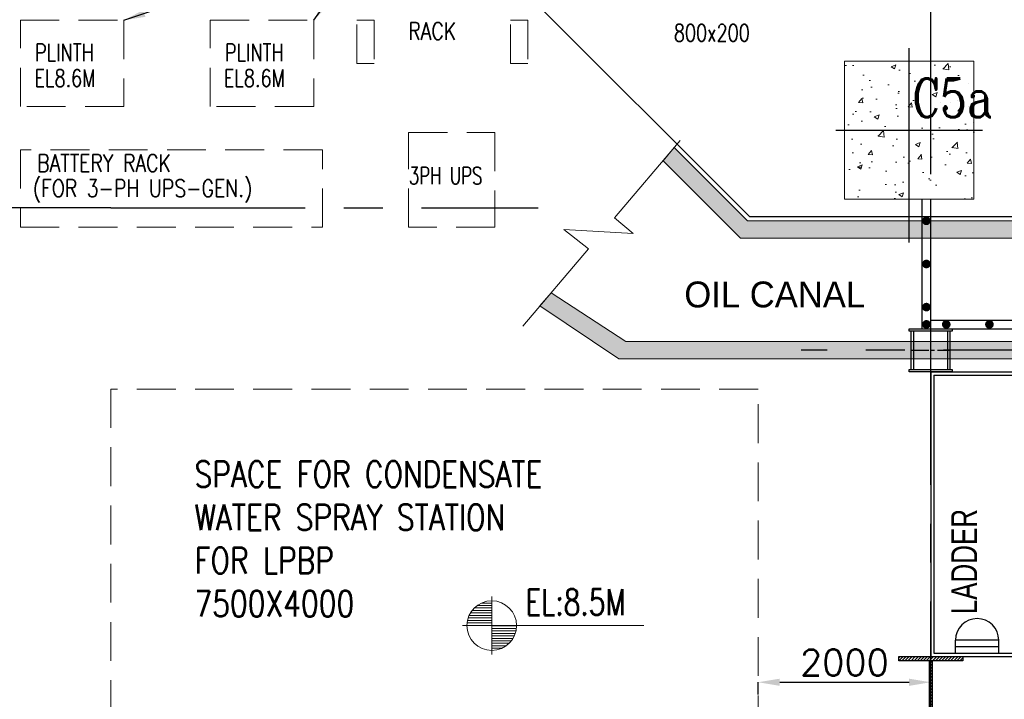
# Model space of a CAD drawing. Header units: inches. Extents: x 0 to 1544102, y -90707 to 23144100.
# Tile 23 of 181: x 95279 to 106689, y 111489 to 119366. Entities that reach past the tile are written whole.
import ezdxf

# ---------------------------------------------------------------- set-up
doc = ezdxf.new("R2010")
doc.units = ezdxf.units.IN
doc.header["$LTSCALE"] = 1800
doc.header["$MEASUREMENT"] = 0
for name, pattern in [('CENTER', [2, 1.25, -0.25, 0.25, -0.25]), ('CENTER2', [1.125, 0.75, -0.125, 0.125, -0.125]), ('HIDDEN', [0.375, 0.25, -0.125])]:
    doc.linetypes.add(name, pattern=pattern)
doc.layers.get('0').update_dxf_attribs({"color": 253})
for name, color, linetype in [('AUX COL', 1, 'Continuous'), ('CEN', 2, 'CENTER'), ('COL', 1, 'Continuous'), ('GRID', 251, 'CENTER'), ('STEEL', 231, 'Continuous')]:
    doc.layers.add(name, color=color, linetype=linetype)
for name, color, linetype, lineweight in [('CONCRETE', 145, 'Continuous', 15), ('DIM', 4, 'Continuous', 18), ('EQPT', 8, 'HIDDEN', 9), ('EQUIP', 8, 'Continuous', 9), ('TEXT', 3, 'Continuous', 18)]:
    doc.layers.add(name, color=color, linetype=linetype, lineweight=lineweight)
doc.styles.add('HTX11', font='O8111901')
doc.styles.add('ROMANC', font='ROMANC.SHX')
doc.styles.add('ROMANS', font='romans.shx')
doc.styles.get("Standard").update_dxf_attribs({"font": 'arial.ttf'})
doc.dimstyles.new('STANDARD1', dxfattribs={"dimtxt": 300, "dimasz": 250, "dimexe": 0, "dimexo": 0, "dimgap": 80, "dimtad": 1, "dimdec": 0, "dimzin": 0, "dimdsep": 46, "dimtxsty": 'ROMANS', "dimcen": 0, "dimclrd": 4, "dimclre": 4, "dimclrt": 4, "dimadec": 0, "dimazin": 0, "dimtfac": 0.09, "dimtdec": 0, "dimtix": 1, "dimtofl": 0, "dimtmove": 0, "dimatfit": 3, "dimfxl": 1, "dimtolj": 1, "dimtzin": 0, "dimarcsym": 0})

# ---------------------------------------------------------------- blocks, each defined once
blk = doc.blocks.new('A-ROW COLUMN')
at = {"layer": 'COL'}
h = blk.add_hatch(dxfattribs=at)
h.set_pattern_fill('ANSI31', color=256, scale=200, style=0)
h.set_pattern_definition([(45, (165226.353, 18853.894), (-17.67767, 17.67767), [])])
h.paths.add_polyline_path([(180799, 40890), (181539, 40890), (181539, 40840), (180799, 40840)])
h.paths.add_polyline_path([(181153, 42590), (181185, 42590), (181185, 40890), (181153, 40890)])
h.paths.add_polyline_path([(180799, 42640), (181539, 42640), (181539, 42590), (180799, 42590)])
blk.add_line((181169, 40840), (181169, 42640))
at = {"layer": 'CEN'}
for p, q in [((181169, 40840), (181169, 42640)), ((180977, 41740), (181360, 41740))]:
    blk.add_line(p, q, dxfattribs=at)
at = {"layer": 'COL'}
for points in [[(180799, 42640), (181539, 42640), (181539, 42590), (180799, 42590)], [(181153, 42590), (181185, 42590), (181185, 40890), (181153, 40890)], [(180799, 40890), (181539, 40890), (181539, 40840), (180799, 40840)]]:
    blk.add_lwpolyline(points, close=True, dxfattribs=at)
blk = doc.blocks.new('TG DECK COLUMNS & OUTLINE')
at = {"layer": 'CONCRETE'}
h = blk.add_hatch(dxfattribs=at)
h.set_pattern_fill('AR-CONC', color=256, scale=80, style=0)
h.set_pattern_definition([(50, (250558.08, 57714.8), (573.808, -50.202), [60, -660]), (355, (250558.1, 57714.8), (-111, 601.754), [48, -528]), (100.4514, (250605.9, 57710.6), (462.808, 551.55), [50.992, -560.914]), (46.184, (250558.1, 57874.8), (853.79, -132.415), [90, -990]), (96.636, (250629.2, 57863.8), (747.73, 779.294), [76.49, -841.37]), (351.184, (250558.1, 57874.8), (747.73, 779.295), [72, -792]), (21, (250638.08, 57834.8), (477.526, -322.095), [60, -660]), (326, (250638.1, 57834.8), (194.652, 580.12), [48, -528]), (71.4514, (250677.87, 57807.97), (672.178, 258.024), [50.992, -560.914]), (37.5, (250558.08, 57714.8), (9.728, 266.315), [0, -521.6, 0, -536, 0, -530]), (7.5, (250558.08, 57714.8), (210.456, 315.529), [0, -305.6, 0, -509.6, 0, -202]), (327.5, (250379.68, 57714.8), (427.058, -18.044), [0, -200, 0, -624, 0, -828]), (317.5, (250299.68, 57714.8), (466.549, 80.084), [0, -260, 0, -414.4, 0, -588])])
h.paths.add_polyline_path([(244683, 61865), (246183, 61865), (246183, 63465), (244683, 63465)])
blk.add_lwpolyline([(240983, 64265), (243583, 61665), (267138, 61665), (267138, 77665), (243583, 77665), (240983, 75065), (226783, 75065), (226783, 64265)], close=True)
blk.add_lwpolyline([(240983, 64265), (243583, 61665), (267138, 61665), (267138, 77665), (243583, 77665), (240983, 75065), (226783, 75065), (226783, 64265)], close=True)
at = {"layer": 'CEN'}
for p, q in [((245433, 61365), (245433, 66015)), ((244583, 62665), (246283, 62665)), ((244753, 62665), (246113, 62665))]:
    blk.add_line(p, q, dxfattribs=at)
at = {"layer": 'CONCRETE'}
blk.add_lwpolyline([(244683, 61865), (246183, 61865), (246183, 63465), (244683, 63465)], close=True, dxfattribs=at)
at = {"layer": 'TEXT', "style": 'ROMANC', "width": 0.8}
blk.add_text('C5a', height=450, dxfattribs=at).set_placement((245468, 62815))
blk = doc.blocks.new('*X7')
at = {"color": 0}
for p, q in [((36226, 29425), (36329.8, 29425)), ((36114.7, 29325), (36329.8, 29325)), ((36131.6, 29350), (36329.8, 29350)), ((36153.7, 29375), (36329.8, 29375)), ((36183.1, 29400), (36329.8, 29400)), ((36081.3, 29225), (36329.8, 29225)), ((36085.3, 29250), (36329.8, 29250)), ((36092.1, 29275), (36329.8, 29275)), ((36101.7, 29300), (36329.8, 29300)), ((36079.8, 29200), (36329.8, 29200))]:
    blk.add_line(p, q, dxfattribs=at)
blk = doc.blocks.new('LL')
for p, q in [((-711, 0), (-711, 423)), ((-1136, 0), (-711, 0)), ((1493, 0), (-711, 0)), ((-711, 0), (-711, -418))]:
    blk.add_line(p, q)
for start, end in [(90, 180), (0, 90), (180, 270), (270, 0)]:
    blk.add_arc((-711, 0), 360, start, end)
at = {"xscale": 1.439999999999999, "yscale": 1.439999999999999, "zscale": 1.439999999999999}
blk.add_blockref('*X7', (-53026, -42044), dxfattribs=at)
at = {"xscale": 1.439999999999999, "yscale": 1.439999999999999, "zscale": 1.439999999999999, "rotation": 180}
blk.add_blockref('*X7', (51604, 42044), dxfattribs=at)
at = {"flags": 4}
blk.add_attdef('LEVEL', (-222, 154), '', height=432, dxfattribs=at)
blk = doc.blocks.new('*D207')
at = {"layer": 'Defpoints', "color": 0, "transparency": 16777216}
for p in [(105836, 111687), (103836, 111543), (105836, 111543)]:
    blk.add_point(p, dxfattribs=at)
at = {"layer": 'DIM', "color": 4, "lineweight": -2, "transparency": 16777216}
for p, q in [((103836, 111543), (103836, 111687)), ((104086, 111687), (105586, 111687)), ((105836, 111543), (105836, 111687))]:
    blk.add_line(p, q, dxfattribs=at)
at = {"layer": 'DIM', "color": 4, "transparency": 16777216}
for points in [[(104086, 111728), (104086, 111645), (103836, 111687)], [(105586, 111728), (105586, 111645), (105836, 111687)]]:
    blk.add_solid(points, dxfattribs=at)
at = {"layer": 'DIM', "color": 4, "transparency": 16777216, "insert": (104836, 111917), "char_height": 300, "attachment_point": 5, "style": 'ROMANS'}
blk.add_mtext('\\A1;2000', dxfattribs=at)
blk = doc.blocks.new('AUX COLUMNS')
at = {"color": 2, "linetype": 'CENTER2', "ltscale": 0.15}
for p, q in [((-162038, 50115), (-162038, 50615)), ((-162263, 50365), (-161813, 50365))]:
    blk.add_line(p, q, dxfattribs=at)
at = {"layer": 'AUX COL'}
for p, q in [((-162263, 50143), (-162263, 50587)), ((-162235, 50143), (-162235, 50587)), ((-161841, 50143), (-161841, 50587)), ((-161813, 50143), (-161813, 50587))]:
    blk.add_line(p, q, dxfattribs=at)
for points in [[(-162288, 50615), (-161788, 50615), (-161788, 50587), (-162288, 50587)], [(-162288, 50143), (-161788, 50143), (-161788, 50115), (-162288, 50115)]]:
    blk.add_lwpolyline(points, close=True, dxfattribs=at)
at = {"layer": 'GRID'}
for p, q in [((-171538, 52015), (-243038, 52015)), ((-138038, 50365), (-163538, 50365))]:
    blk.add_line(p, q, dxfattribs=at)
blk = doc.blocks.new('GENERATOR AUX. EQUIPMENTS')
at = {"layer": 'EQPT'}
for points in [[(-15800, -5725), (-14600, -5725), (-14600, -6725), (-15800, -6725)], [(-13600, -5725), (-12400, -5725), (-12400, -6725), (-13600, -6725)], [(-11900, -5725), (-11700, -5725), (-11700, -6225), (-11900, -6225)], [(-10120, -5725), (-9920, -5725), (-9920, -6225), (-10120, -6225)], [(-11300, -7025), (-10300, -7025), (-10300, -8125), (-11300, -8125)], [(-15800, -8125), (-12300, -8125), (-12300, -7225), (-15800, -7225)]]:
    blk.add_lwpolyline(points, close=True, dxfattribs=at)
at = {"layer": 'EQPT', "style": 'ROMANS'}
for s, width, p in [('RACK', 0.8, (-11304, -5950)), ('800x200', 0.75, (-8227, -5971)), ('PLINTH', 0.75, (-15629, -6199)), ('PLINTH', 0.75, (-13429, -6199)), ('EL8.6M', 0.75, (-15636, -6496)), ('EL8.6M', 0.75, (-13441, -6496)), ('BATTERY RACK', 0.8, (-15604, -7480)), ('3PH UPS', 0.7, (-11297, -7626)), ('(FOR 3-PH UPS-GEN.)', 0.8, (-15654, -7772))]:
    blk.add_text(s, height=200, dxfattribs=dict(at, width=width)).set_placement(p)
at = {"layer": 'EQPT'}
for points in [[(-14600, -5725), (-11718, -4766)], [(-12400, -5725), (-11718, -4766)]]:
    blk.add_leader(points, dimstyle='STANDARD1', override={"dimtad": 0, "dimclrd": 256}, dxfattribs=at)

msp = doc.modelspace()

# ---------------------------------------------------------------- hatches: boundary and pattern name
at = {"layer": 'CONCRETE'}
h = msp.add_hatch(dxfattribs=at)
h.set_pattern_fill('AR-CONC', color=256, scale=75, style=0)
h.set_pattern_definition([(50, (7746.85, 71898.76), (537.9451, -47.0641), [56.25, -618.75]), (355, (7746.85, 71898.76), (-104.0635, 564.144), [45, -495]), (100.4514, (7791.7, 71894.84), (433.882, 517.0797), [47.8051, -525.8566]), (46.1842, (7746.85, 72048.76), (800.4308, -124.1393), [84.375, -928.125]), (96.6356, (7813.55, 72038.4), (700.997, 730.5884), [71.7077, -788.7847]), (351.1842, (7746.85, 72048.8), (700.9965, 730.589), [67.5, -742.5]), (21, (7821.85, 72011.26), (447.6803, -301.9642), [56.25, -618.75]), (326, (7821.85, 72011.26), (182.4865, 543.8625), [45, -495]), (71.4514, (7859.16, 71986.1), (630.167, 241.8979), [47.8051, -525.8566]), (37.5, (7746.85, 71898.76), (9.1199, 249.6704), [0, -489, 0, -502.5, 0, -496.875]), (7.5, (7746.85, 71898.76), (197.30215, 295.8088), [0, -286.5, 0, -477.75, 0, -189.375]), (327.5, (7579.6, 71898.76), (400.36683, -16.91615), [0, -187.5, 0, -585, 0, -776.25]), (317.5, (7504.6, 71898.76), (437.3896, 75.0787), [0, -243.75, 0, -388.5, 0, -551.25])])
h.paths.add_polyline_path([(102864.52, 117885.31), (102734.78, 117732.21), (103632.1, 116834.89), (137836.2, 116834.89), (137836.2, 115634.89), (102303.67, 115634.89), (101437.42, 116201.14), (101307.68, 116048.04), (102220.83, 115434.89), (138036.2, 115434.89), (138036.2, 117034.89), (103714.94, 117034.89)])

# ---------------------------------------------------------------- linework, layer by layer
for points in [[(102932.69, 117965.76), (102173.33, 117069.62), (102388.41, 116887.38), (101583.57, 116936.1), (101869.59, 116711.17), (101110.24, 115815.03)], [(102864.52, 117885.31), (102734.78, 117732.21), (103632.1, 116834.89), (137836.2, 116834.89), (137836.2, 115634.89), (102303.67, 115634.89), (101437.42, 116201.14), (101307.68, 116048.04), (102220.83, 115434.89), (138036.2, 115434.89), (138036.2, 117034.89), (103714.94, 117034.89), (102864.52, 117885.31)]]:
    msp.add_lwpolyline(points, dxfattribs=at)
at = {"layer": 'EQUIP', "linetype": 'HIDDEN'}
msp.add_lwpolyline([(96336.2, 111084.89), (103836.2, 111084.89), (103836.2, 115084.89), (96336.2, 115084.89)], close=True, dxfattribs=at)
at = {"layer": 'GRID'}
for p, q in [((105836.2, 103174.13), (105836.2, 157584.89)), ((96336.2, 117184.89), (101286.2, 117184.89))]:
    msp.add_line(p, q, dxfattribs=at)
at = {"layer": 'STEEL'}
for p, q in [((105736.2, 115784.89), (105736.2, 117284.89)), ((105836.2, 115884.89), (105836.2, 117284.89)), ((105836.2, 115884.89), (116336.2, 115884.89)), ((105736.2, 115784.89), (116436.2, 115784.89)), ((105836.2, 115284.89), (116336.2, 115284.89)), ((105836.2, 115284.89), (105836.2, 111984.89)), ((105874.2, 115246.89), (116298.2, 115246.89)), ((105874.2, 115246.89), (105874.2, 112022.89)), ((106124.2, 112022.89), (106124.2, 112174.91)), ((106624.2, 112174.91), (106124.2, 112174.91)), ((106624.2, 112022.89), (106624.2, 112174.91)), ((106624.2, 112098.9), (106124.2, 112098.9)), ((105836.2, 111984.89), (116336.2, 111984.89)), ((105874.2, 112022.89), (116298.2, 112022.89))]:
    msp.add_line(p, q, dxfattribs=at)
at = {"layer": 'STEEL', "const_width": 50}
for points in [[(105761.2, 117034.89, 1), (105811.2, 117034.89, 1)], [(105761.2, 116534.89, 1), (105811.2, 116534.89, 1)], [(105761.2, 116034.89, 1), (105811.2, 116034.89, 1)], [(105761.2, 115834.89, 1), (105811.2, 115834.89, 1)], [(105991.65, 115834.89, 1), (106041.65, 115834.89, 1)], [(106491.65, 115834.89, 1), (106541.65, 115834.89, 1)]]:
    msp.add_lwpolyline(points, format="xyb", close=True, dxfattribs=at)
at = {"layer": 'STEEL', "flags": 128}
msp.add_lwpolyline([(105836.2, 114926.39), (105836.2, 113801.39)], dxfattribs=at)
at = {"layer": 'STEEL'}
msp.add_arc((106374.2, 112174.91), 250, 0, 180, dxfattribs=at)

# ---------------------------------------------------------------- block references
for name, p in [('AUX COLUMNS', (267874.01, 65169.86)), ('TG DECK COLUMNS & OUTLINE', (-139846.88, 55420.08)), ('GENERATOR AUX. EQUIPMENTS', (111086.2, 125084.89))]:
    msp.add_blockref(name, p)
at = {"layer": 'COL'}
msp.add_blockref('A-ROW COLUMN', (-75332.33, 69345.14), dxfattribs=at)
at = {"layer": 'TEXT'}
ref = msp.add_blockref('LL', (101317.99, 112342.87), dxfattribs=dict(at, xscale=0.8, yscale=0.8, zscale=0.8))
ref.add_attrib('LEVEL', 'EL:8.5M', (101140.6, 112466.22), dxfattribs={"layer": '0', "height": 300, "style": 'ROMANS', "width": 0.75, "flags": 4})

# ---------------------------------------------------------------- texts
at = {"layer": 'TEXT', "style": 'HTX11'}
msp.add_text('OIL CANAL', height=300, dxfattribs=at).set_placement((102980.97, 116031.68))
at = {"layer": 'TEXT', "color": 3, "style": 'HTX11', "width": 0.75}
msp.add_text('LADDER', height=300, rotation=90, dxfattribs=at).set_placement((106374.2, 112474.91))
at = {"layer": 'TEXT', "insert": (97304.26, 113348.02), "char_height": 300, "attachment_point": 4, "style": 'ROMANS'}
msp.add_mtext('\\A1;{\\W0.8;SPACE FOR CONDENSATE\\PWATER SPRAY STATION\\PFOR LPBP \\P7500X4000}', dxfattribs=at)

# ---------------------------------------------------------------- dimensions: what is measured, and where the dimension line sits
at = {"layer": 'DIM'}
dim = msp.add_linear_dim(base=(105836.2, 111686.78), p1=(103836.2, 111543.28), p2=(105836.2, 111543.28), dimstyle='STANDARD1', dxfattribs=at)
dim.commit()
dim.dimension.update_dxf_attribs({"geometry": '*D207', "text_midpoint": (104836.2, 111916.78)})

doc.saveas('drawing.dxf')
